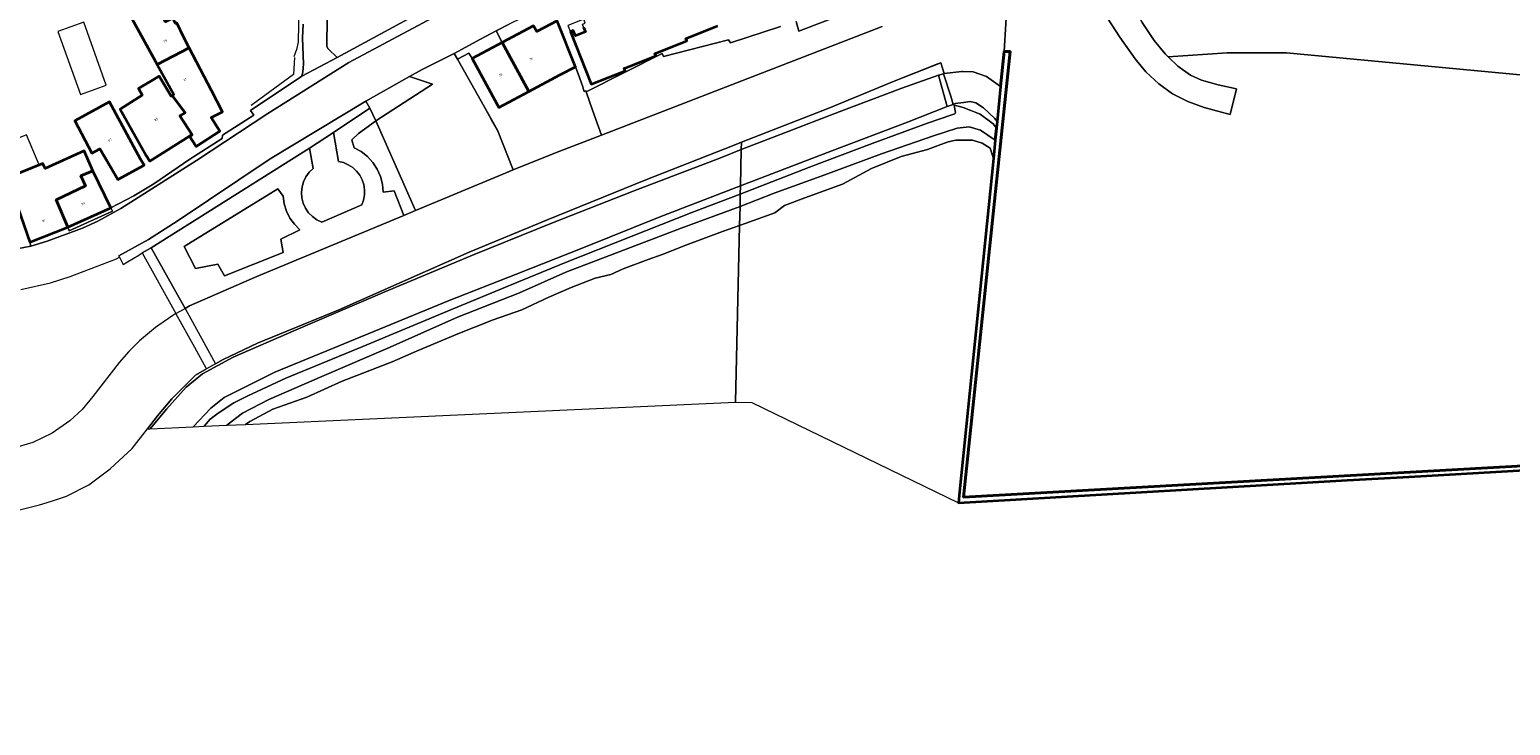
# Model space of a CAD drawing. Header units: metres. Extents: x 110065 to 112666, y 425872 to 427362.
# Tile 34 of 104: x 111179 to 111413, y 426224 to 426334. Entities that reach past the tile are written whole.
import ezdxf

# ---------------------------------------------------------------- set-up
doc = ezdxf.new("R2010")
doc.units = ezdxf.units.M
doc.linetypes.add('IE-TERREINAFSCHEIDING', pattern=[10, 8, -2])
for name, color, linetype, lineweight in [('B-WE-GK-KADEMUUR-G', 150, 'Continuous', 35), ('B-WE-GK-KADEMUUR-GV', 150, 'Continuous', 35), ('B-WE-GR-GRAS-GV', 60, 'Continuous', 13), ('B-WE-GR-HAAG-G', 90, 'GR-HAAG1', 13), ('B-WE-IE-TERREINAFSCHEIDING-G', 210, 'IE-TERREINAFSCHEIDING', 18), ('B-WE-IE-TERREINAFSCHEIDING_KUNSTMATIG_MUUR-G', 90, 'IE-TERREINAFSCHEIDING-KUNSTMATIG-DICHT', 18), ('B-WE-OG-BEBOUWING-GV', 7, 'Continuous', 35), ('B-WE-OG-BEBOUWING-T18', 10, 'Continuous', 18), ('B-WE-OG-BEBOUWING_LUIFEL-GV', 7, 'Continuous', 18), ('B-WE-OG-BEBOUWING_OVERIG-GV', 7, 'Continuous', 18), ('B-WE-OG-TERREIN_ERF-GV', 7, 'Continuous', 18), ('B-WE-OG-WATER-GV', 130, 'Continuous', 18), ('B-WE-VH-ONVERHARD-GV', 252, 'Continuous', 18), ('B-WE-VH-VERHARDING_ASFALT-GV', 252, 'Continuous', 18), ('B-WE-VH-VERHARDING_BETONSTRAATSTEEN-GV', 252, 'Continuous', 18), ('B-WE-VH-VERHARDING_GESLOTEN-GV', 7, 'Continuous', 18), ('B-WE-VH-VERHARDING_OPEN-GV', 252, 'Continuous', 18), ('B-WE-VH-VERHARDING_STRAATBAKSTEEN-GV', 252, 'Continuous', 18)]:
    doc.layers.add(name, color=color, linetype=linetype, lineweight=lineweight)
doc.styles.add('NLCS-ISO-M200-T18', font='NLCS-ISO.ttf')
doc.linetypes.add('GR-HAAG1', pattern='A,6,[176,NLCS.SHX,S=0.125,R=0,X=0,Y=0],-2', length=8)
doc.linetypes.add('IE-TERREINAFSCHEIDING-KUNSTMATIG-DICHT', pattern='A,8,-1,[82,NLCS.SHX,S=0.75,R=90,X=0,Y=0],-1', length=10)

msp = doc.modelspace()

# ---------------------------------------------------------------- linework, layer by layer
at = {"layer": 'B-WE-GK-KADEMUUR-G', "flags": 128}
for points in [[(111333.391, 426330.832), (111334.354, 426330.807), (111326.965, 426260.359), (111445.654, 426266.996), (111446.204, 426249.574), (111516.219, 426251.956), (111516.987, 426231.547), (111521.299, 426230.839), (111520.632, 426250.199), (111521.314, 426250.199), (111522.036, 426230.723), (111557.51, 426224.302)], [(111332.826, 426325.282), (111333.391, 426330.832)], [(111332.826, 426325.282), (111332.265, 426319.77)], [(111332.265, 426319.77), (111332.159, 426318.726)], [(111331.964, 426316.814), (111332.159, 426318.726)], [(111331.964, 426316.814), (111331.666, 426313.889)]]:
    msp.add_lwpolyline(points, dxfattribs=at)
at = {"layer": 'B-WE-GK-KADEMUUR-GV', "flags": 128}
msp.add_lwpolyline([(111445.654, 426266.996), (111326.965, 426260.359), (111334.354, 426330.807), (111333.391, 426330.832), (111332.826, 426325.282), (111332.265, 426319.77), (111332.159, 426318.726), (111331.964, 426316.814), (111331.666, 426313.889), (111326.303, 426261.21), (111326.128, 426259.492), (111329.808, 426259.704), (111387.675, 426263.038), (111397.484, 426263.603), (111397.484, 426263.603), (111397.484, 426263.603), (111444.964, 426266.339)], dxfattribs=at)
at = {"layer": 'B-WE-GR-GRAS-GV', "flags": 128}
for points in [[(111419.979, 426345.732), (111403.605, 426349.536), (111383.433, 426349.369), (111368.005, 426350.7), (111348.583, 426352.375), (111348.583, 426352.375), (111348.583, 426352.375), (111348.495, 426352.506), (111348.253, 426352.255), (111345.667, 426349.57), (111351.383, 426341.317), (111353.23, 426338.561), (111355.211, 426335.426), (111357.096, 426332.574), (111358.844, 426330.447), (111359.337, 426329.974), (111368.678, 426330.635), (111378.058, 426330.631), (111426.234, 426326.101)], [(111314.087, 426334.777), (111269.679, 426317.603), (111262.397, 426314.787), (111255.713, 426312.102), (111253.397, 426311.171), (111240.241, 426305.698), (111238.364, 426304.917), (111215.137, 426295.243), (111204.476, 426290.603), (111203.76, 426290.196), (111203.76, 426290.196), (111203.76, 426290.196), (111206.74, 426284.83), (111208.59, 426281.47), (111209.777, 426282.154), (111215.247, 426284.698), (111227.98, 426289.959), (111248.741, 426299.081), (111261.25, 426304.281), (111276.673, 426310.525), (111290.635, 426316.013), (111291.817, 426316.475), (111305.659, 426321.883), (111315.982, 426326.135), (111322.86, 426328.859), (111323.347, 426329.052), (111323.357, 426329.019), (111323.885, 426327.33), (111326.659, 426327.678), (111326.828, 426327.671), (111328.458, 426327.604), (111330.585, 426326.847), (111332.826, 426325.282), (111333.391, 426330.832), (111333.895, 426339.732)], [(111312.574, 426338.521), (111300.89, 426334.032), (111300.489, 426335.586)], [(111297.999, 426334.76), (111290.079, 426332.213), (111289.743, 426332.649), (111279.455, 426330.009), (111279.274, 426330.486), (111267.232, 426324.443), (111268.253, 426321.559), (111269.679, 426317.603), (111314.087, 426334.777)], [(111174.847, 426257.669), (111180.731, 426259.146), (111182.626, 426259.75), (111185.021, 426260.515), (111188.519, 426262.324), (111191.9, 426264.832), (111195.398, 426268.091), (111197.815, 426271.176), (111199.414, 426273.217), (111201.689, 426275.897), (111205.446, 426279.659), (111207.18, 426280.658), (111205.302, 426284.03), (111202.329, 426289.382), (111201.808, 426289.085), (111199.636, 426287.576), (111199.09, 426287.197), (111196.56, 426285.064), (111194.894, 426283.416), (111193.341, 426281.661), (111189.194, 426276.275), (111187.492, 426274.248), (111185.554, 426272.446), (111182.764, 426270.504), (111179.702, 426269.027), (111176.445, 426268.053)]]:
    msp.add_lwpolyline(points, dxfattribs=at)
for points in [[(111246.876, 426329.618), (111246.372, 426330.515), (111241.299, 426327.968), (111239.303, 426326.882), (111242.925, 426325.66), (111233.936, 426319.844), (111240.241, 426305.698), (111253.397, 426311.171), (111255.713, 426312.102), (111253.191, 426318.379), (111246.876, 426329.618), (111246.876, 426329.618)], [(111323.885, 426327.33), (111323.357, 426329.019), (111315.982, 426326.135), (111305.659, 426321.883), (111291.817, 426316.475), (111291.79, 426315.314), (111296.014, 426316.97), (111307.269, 426321.286), (111317.202, 426325.018), (111322.973, 426327.064), (111323.788, 426327.318), (111323.885, 426327.33), (111323.885, 426327.33)], [(111322.86, 426328.859), (111315.982, 426326.135), (111323.357, 426329.019), (111323.347, 426329.052), (111322.86, 426328.859), (111322.86, 426328.859)], [(111242.925, 426325.66), (111239.303, 426326.882), (111232.375, 426322.994), (111233.027, 426321.884), (111233.936, 426319.844), (111242.925, 426325.66), (111242.925, 426325.66)], [(111234.992, 426309.859), (111234.684, 426311.081), (111234.18, 426312.235), (111233.493, 426313.291), (111232.641, 426314.219), (111231.648, 426314.994), (111230.541, 426315.595), (111230.142, 426316.865), (111231.195, 426317.881), (111233.897, 426319.818), (111233.936, 426319.844), (111233.027, 426321.884), (111227.25, 426318.037), (111228.048, 426313.452), (111228.847, 426313.258), (111229.602, 426312.933), (111230.293, 426312.486), (111230.899, 426311.93), (111231.403, 426311.281), (111231.792, 426310.556), (111232.055, 426309.777), (111232.183, 426308.965), (111232.174, 426308.142), (111232.028, 426307.333), (111231.748, 426306.56), (111225.399, 426303.837), (111224.621, 426304.215), (111223.92, 426304.722), (111223.317, 426305.342), (111222.831, 426306.058), (111222.476, 426306.847), (111222.264, 426307.685), (111222.199, 426308.548), (111222.285, 426309.409), (111222.519, 426310.242), (111222.893, 426311.021), (111223.397, 426311.725), (111224.015, 426312.33), (111223.455, 426315.566), (111198.426, 426299.797), (111203.76, 426290.196), (111204.476, 426290.603), (111215.137, 426295.243), (111238.364, 426304.917), (111236.876, 426308.791), (111235.094, 426308.604), (111234.992, 426309.859), (111234.992, 426309.859)], [(111240.241, 426305.698), (111233.936, 426319.844), (111233.897, 426319.818), (111231.195, 426317.881), (111230.142, 426316.865), (111230.541, 426315.595), (111231.648, 426314.994), (111232.641, 426314.219), (111233.493, 426313.291), (111234.18, 426312.235), (111234.684, 426311.081), (111234.992, 426309.859), (111235.094, 426308.604), (111236.876, 426308.791), (111238.364, 426304.917), (111240.241, 426305.698), (111240.241, 426305.698)], [(111197.815, 426271.176), (111198.258, 426271.196), (111200.845, 426274.298), (111203.966, 426277.752), (111206.512, 426279.846), (111211.37, 426282.53), (111221.325, 426286.821), (111235.398, 426292.824), (111249.5, 426298.732), (111261.917, 426303.753), (111274.688, 426308.766), (111288.638, 426314.079), (111291.79, 426315.314), (111291.817, 426316.475), (111290.635, 426316.013), (111276.673, 426310.525), (111261.25, 426304.281), (111248.741, 426299.081), (111227.98, 426289.959), (111215.247, 426284.698), (111209.777, 426282.154), (111208.59, 426281.47), (111207.18, 426280.658), (111205.446, 426279.659), (111201.689, 426275.897), (111199.414, 426273.217), (111197.815, 426271.176), (111197.815, 426271.176)], [(111219.304, 426307.955), (111218.445, 426309.098), (111203.628, 426299.999), (111205.417, 426296.5), (111208.979, 426297.187), (111209.997, 426295.368), (111219.312, 426299.063), (111218.922, 426301.148), (111221.912, 426302.632), (111221.065, 426303.504), (111220.366, 426304.498), (111219.831, 426305.59), (111219.474, 426306.751), (111219.304, 426307.955), (111219.304, 426307.955)], [(111219.304, 426307.955), (111219.474, 426306.751), (111219.831, 426305.59), (111220.366, 426304.498), (111221.065, 426303.504), (111221.912, 426302.632), (111218.922, 426301.148), (111219.312, 426299.063), (111209.997, 426295.368), (111208.979, 426297.187), (111205.417, 426296.5), (111203.628, 426299.999), (111218.445, 426309.098), (111219.304, 426307.955), (111219.304, 426307.955)]]:
    msp.add_lwpolyline(points, close=True, dxfattribs=at)
at = {"layer": 'B-WE-GR-HAAG-G', "flags": 128}
msp.add_lwpolyline([(111221.081, 426329.857), (111220.93, 426327.199), (111214.214, 426322.292)], dxfattribs=at)
at = {"layer": 'B-WE-IE-TERREINAFSCHEIDING-G', "flags": 128}
msp.add_lwpolyline([(111221.765, 426337.872), (111221.657, 426332.287), (111221.421, 426331.156), (111220.921, 426329.84), (111221.081, 426329.857)], dxfattribs=at)
at = {"layer": 'B-WE-IE-TERREINAFSCHEIDING_KUNSTMATIG_MUUR-G', "flags": 128}
msp.add_lwpolyline([(111253.191, 426318.379), (111252.254, 426320.047), (111251.074, 426322.146), (111246.876, 426329.618), (111246.372, 426330.515)], dxfattribs=at)
at = {"layer": 'B-WE-OG-BEBOUWING-GV', "flags": 128}
for points in [[(111200.688, 426335.508), (111199.421, 426337.993), (111195.413, 426335.918), (111199.358, 426328.783), (111204.425, 426331.414), (111203.579, 426333.044), (111202.459, 426335.368), (111202.241, 426335.256), (111201.819, 426336.095), (111200.688, 426335.508), (111200.688, 426335.508)], [(111265.559, 426328.416), (111262.669, 426335.671), (111259.411, 426333.972), (111258.913, 426334.903), (111253.949, 426332.255), (111258.166, 426324.514), (111263.068, 426327.137), (111265.559, 426328.416), (111265.559, 426328.416)], [(111204.425, 426331.414), (111199.358, 426328.783), (111201.985, 426324.032), (111201.73, 426323.874), (111203.782, 426321.115), (111202.966, 426320.642), (111204.87, 426317.662), (111204.481, 426317.417), (111205.546, 426315.808), (111209.283, 426318.239), (111207.91, 426320.396), (111209.671, 426321.31), (111207.944, 426324.636), (111204.425, 426331.414), (111204.425, 426331.414)], [(111258.166, 426324.514), (111253.949, 426332.255), (111249.2, 426329.721), (111253.426, 426321.978), (111258.166, 426324.514), (111258.166, 426324.514)], [(111201.555, 426323.766), (111199.686, 426326.935), (111196.379, 426324.954), (111196.985, 426323.92), (111193.479, 426321.727), (111197.64, 426314.373), (111198.208, 426313.47), (111204.481, 426317.417), (111204.87, 426317.662), (111202.966, 426320.642), (111203.782, 426321.115), (111201.73, 426323.874), (111201.555, 426323.766), (111201.555, 426323.766)], [(111196.725, 426313.797), (111191.824, 426322.853), (111186.351, 426319.848), (111189.001, 426314.733), (111190.294, 426315.457), (111191.26, 426313.765), (111193.147, 426310.573), (111197.306, 426312.837), (111196.725, 426313.797), (111196.725, 426313.797)], [(111189.179, 426311.979), (111187.817, 426315.117), (111181.612, 426312.328), (111181.251, 426313.133), (111176.223, 426311.07), (111177.073, 426308.999), (111176.407, 426308.726), (111179.193, 426300.7), (111185.236, 426303.048), (111183.377, 426307.401), (111188.004, 426309.598), (111187.289, 426311.19), (111189.179, 426311.979), (111189.179, 426311.979)], [(111192.007, 426306.121), (111189.179, 426311.979), (111187.289, 426311.19), (111188.004, 426309.598), (111183.377, 426307.401), (111185.236, 426303.048), (111192.007, 426306.121), (111192.007, 426306.121)]]:
    msp.add_lwpolyline(points, close=True, dxfattribs=at)
msp.add_lwpolyline([(111266.831, 426334.696), (111267.131, 426333.937), (111265.531, 426333.305), (111265.204, 426334.133), (111264.739, 426333.949), (111268.012, 426325.662), (111273.406, 426327.793), (111273.259, 426328.165), (111273.352, 426328.201), (111273.352, 426328.201), (111273.352, 426328.201), (111278.272, 426330.145), (111278.126, 426330.517), (111278.246, 426330.564), (111283.157, 426332.504), (111283.01, 426332.876), (111283.141, 426332.927), (111288.033, 426334.859)], dxfattribs=at)
at = {"layer": 'B-WE-OG-BEBOUWING_LUIFEL-GV', "flags": 128}
msp.add_lwpolyline([(111176.223, 426311.07), (111180.661, 426312.89), (111178.702, 426317.664), (111174.265, 426315.843), (111176.223, 426311.07), (111176.223, 426311.07)], close=True, dxfattribs=at)
at = {"layer": 'B-WE-OG-BEBOUWING_OVERIG-GV', "flags": 128}
for points in [[(111264.739, 426333.949), (111265.204, 426334.133), (111265.531, 426333.305), (111267.131, 426333.937), (111266.831, 426334.696), (111266.657, 426335.137), (111267.094, 426335.309), (111266.851, 426335.923), (111264.349, 426334.935), (111264.739, 426333.949), (111264.739, 426333.949)], [(111191.303, 426325.503), (111187.757, 426335.451), (111183.66, 426333.991), (111187.205, 426324.043), (111191.303, 426325.503), (111191.303, 426325.503)]]:
    msp.add_lwpolyline(points, close=True, dxfattribs=at)
at = {"layer": 'B-WE-OG-TERREIN_ERF-GV', "flags": 128}
for points in [[(111226.273, 426336.188), (111226.189, 426331.608), (111226.405, 426331.238), (111227.86, 426329.887), (111246.022, 426339.768)], [(111300.489, 426335.586), (111300.89, 426334.032), (111312.574, 426338.521)], [(111202.459, 426335.368), (111203.579, 426333.044), (111204.425, 426331.414), (111207.944, 426324.636), (111209.671, 426321.31), (111207.91, 426320.396), (111209.283, 426318.239), (111205.546, 426315.808), (111204.481, 426317.417), (111204.481, 426317.417), (111204.481, 426317.417), (111198.208, 426313.47), (111197.64, 426314.373), (111193.479, 426321.727), (111196.985, 426323.92), (111196.379, 426324.954), (111199.686, 426326.935), (111201.555, 426323.766), (111201.73, 426323.874), (111201.985, 426324.032), (111199.358, 426328.783), (111195.413, 426335.918)], [(111176.223, 426311.07), (111181.251, 426313.133), (111181.612, 426312.328), (111187.817, 426315.117), (111189.179, 426311.979), (111192.007, 426306.121), (111195.681, 426308.029), (111198.835, 426309.93), (111204.523, 426313.794), (111209.658, 426317.07), (111209.701, 426317.584), (111214.636, 426320.746), (111214.1, 426321.516), (111222.228, 426326.923), (111222.422, 426327.593), (111222.498, 426328.798), (111222.377, 426333.003), (111222.451, 426335.167)], [(111262.669, 426335.671), (111265.559, 426328.416), (111265.975, 426327.294), (111266.688, 426325.214), (111266.808, 426324.822), (111266.934, 426324.497), (111267.16, 426324.59), (111267.232, 426324.443), (111279.274, 426330.486), (111279.455, 426330.009), (111289.743, 426332.649), (111290.079, 426332.213), (111297.999, 426334.76)], [(111288.033, 426334.859), (111283.141, 426332.927), (111283.01, 426332.876), (111283.157, 426332.504), (111278.246, 426330.564), (111278.126, 426330.517), (111278.272, 426330.145), (111273.352, 426328.201), (111273.352, 426328.201), (111273.352, 426328.201), (111273.259, 426328.165), (111273.406, 426327.793), (111268.012, 426325.662), (111264.739, 426333.949), (111265.204, 426334.133), (111265.531, 426333.305), (111267.131, 426333.937), (111266.831, 426334.696)], [(111173.754, 426299.024), (111179.383, 426300.062), (111179.193, 426300.7), (111176.407, 426308.726)]]:
    msp.add_lwpolyline(points, dxfattribs=at)
for points in [[(111262.155, 426336.407), (111261.354, 426338.18), (111255.037, 426335.137), (111253.014, 426334.087), (111253.949, 426332.255), (111258.913, 426334.903), (111259.411, 426333.972), (111262.669, 426335.671), (111262.307, 426336.47), (111262.155, 426336.407), (111262.155, 426336.407)], [(111253.949, 426332.255), (111253.014, 426334.087), (111250.504, 426332.785), (111246.372, 426330.515), (111246.876, 426329.618), (111248.686, 426330.58), (111249.2, 426329.721), (111253.949, 426332.255), (111253.949, 426332.255)], [(111249.2, 426329.721), (111248.686, 426330.58), (111246.876, 426329.618), (111253.191, 426318.379), (111255.713, 426312.102), (111262.397, 426314.787), (111269.679, 426317.603), (111268.253, 426321.559), (111267.232, 426324.443), (111267.16, 426324.59), (111266.934, 426324.497), (111266.808, 426324.822), (111266.688, 426325.214), (111265.975, 426327.294), (111265.559, 426328.416), (111263.068, 426327.137), (111258.166, 426324.514), (111253.426, 426321.978), (111249.2, 426329.721), (111249.2, 426329.721)], [(111196.725, 426313.797), (111197.306, 426312.837), (111193.147, 426310.573), (111191.26, 426313.765), (111190.294, 426315.457), (111189.001, 426314.733), (111186.351, 426319.848), (111191.824, 426322.853), (111196.725, 426313.797), (111196.725, 426313.797)], [(111192.264, 426305.588), (111192.007, 426306.121), (111185.236, 426303.048), (111185.433, 426302.499), (111192.264, 426305.588), (111192.264, 426305.588)]]:
    msp.add_lwpolyline(points, close=True, dxfattribs=at)
at = {"layer": 'B-WE-OG-WATER-GV', "flags": 128}
for points in [[(111326.128, 426259.492), (111326.303, 426261.21), (111331.666, 426313.889), (111331.191, 426315.543), (111329.891, 426316.315), (111328.353, 426316.816), (111325.747, 426316.792), (111324.541, 426316.53), (111322.937, 426315.991), (111321.262, 426315.318), (111317.064, 426314.22), (111312.404, 426312.354), (111307.773, 426309.852), (111301.853, 426307.684), (111298.637, 426306.463), (111297.069, 426305.337), (111292.403, 426303.633), (111291.517, 426303.321), (111290.88, 426275.38), (111293.465, 426275.317), (111326.128, 426259.492), (111326.128, 426259.492)], [(111290.88, 426275.38), (111291.517, 426303.321), (111288.825, 426302.372), (111282.989, 426300.223), (111279.431, 426298.781), (111277.049, 426297.929), (111273.1, 426296.467), (111271.133, 426295.582), (111268.676, 426294.968), (111264.874, 426293.516), (111261.338, 426292.006), (111257.044, 426290.001), (111252.506, 426288.39), (111246.935, 426286.183), (111240.393, 426283.444), (111236.555, 426281.778), (111228.603, 426278.715), (111223.045, 426276.185), (111217.671, 426274.261), (111214.019, 426272.339), (111213.336, 426271.877), (111290.88, 426275.38), (111290.88, 426275.38)]]:
    msp.add_lwpolyline(points, close=True, dxfattribs=at)
at = {"layer": 'B-WE-VH-ONVERHARD-GV', "flags": 128}
for points in [[(111333.895, 426339.732), (111333.391, 426330.832), (111334.354, 426330.807), (111326.965, 426260.359), (111445.654, 426266.996)], [(111426.234, 426326.101), (111378.058, 426330.631), (111368.678, 426330.635), (111359.337, 426329.974), (111360.866, 426328.506), (111362.854, 426327.073), (111364.6, 426326.3), (111367.261, 426325.556), (111370.143, 426324.906), (111369.157, 426320.854), (111365.042, 426321.984), (111362.46, 426322.907), (111359.997, 426324.124), (111357.848, 426325.694), (111355.814, 426327.635), (111354.327, 426329.399), (111354.088, 426329.683), (111351.703, 426333.081), (111348.474, 426338.041)]]:
    msp.add_lwpolyline(points, dxfattribs=at)
at = {"layer": 'B-WE-VH-VERHARDING_ASFALT-GV', "flags": 128}
for points in [[(111246.778, 426338.196), (111229.708, 426329.081), (111216.871, 426321.014), (111205.561, 426313.572), (111193.605, 426305.984), (111189.989, 426304.029), (111187.543, 426302.895), (111181.924, 426300.861), (111179.383, 426300.062), (111173.754, 426299.024)], [(111177.808, 426293.176), (111182.451, 426294.265), (111185.589, 426295.281), (111189.605, 426296.764), (111192.914, 426298.035), (111193.379, 426298.288), (111193.379, 426298.288), (111193.379, 426298.288), (111193.266, 426298.499), (111197.977, 426301.091), (111202.5, 426304.005), (111217.225, 426313.834), (111232.375, 426322.994), (111239.303, 426326.882), (111241.299, 426327.968), (111246.372, 426330.515), (111250.504, 426332.785), (111253.014, 426334.087), (111255.037, 426335.137)]]:
    msp.add_lwpolyline(points, dxfattribs=at)
at = {"layer": 'B-WE-VH-VERHARDING_BETONSTRAATSTEEN-GV', "flags": 128}
msp.add_lwpolyline([(111222.451, 426335.167), (111222.377, 426333.003), (111222.498, 426328.798), (111222.422, 426327.593), (111222.228, 426326.923), (111227.86, 426329.887), (111226.405, 426331.238), (111226.189, 426331.608), (111226.273, 426336.188)], dxfattribs=at)
at = {"layer": 'B-WE-VH-VERHARDING_GESLOTEN-GV', "flags": 128}
msp.add_lwpolyline([(111325.321, 426322.465), (111324.918, 426323.741), (111323.788, 426327.318), (111322.973, 426327.064), (111324, 426323.46), (111324.382, 426322.12), (111325.321, 426322.465), (111325.321, 426322.465)], close=True, dxfattribs=at)
at = {"layer": 'B-WE-VH-VERHARDING_OPEN-GV', "flags": 128}
for points in [[(111246.022, 426339.768), (111227.86, 426329.887), (111222.228, 426326.923), (111214.1, 426321.516), (111214.636, 426320.746), (111209.701, 426317.584), (111209.658, 426317.07), (111204.523, 426313.794), (111198.835, 426309.93), (111195.681, 426308.029), (111192.007, 426306.121), (111192.264, 426305.588), (111185.433, 426302.499), (111185.236, 426303.048), (111179.193, 426300.7), (111179.193, 426300.7), (111179.193, 426300.7), (111179.383, 426300.062), (111181.924, 426300.861), (111187.543, 426302.895), (111189.989, 426304.029), (111193.605, 426305.984), (111205.561, 426313.572), (111216.871, 426321.014), (111229.708, 426329.081), (111246.778, 426338.196)], [(111348.474, 426338.041), (111351.703, 426333.081), (111354.088, 426329.683), (111354.327, 426329.399), (111355.814, 426327.635), (111357.848, 426325.694), (111359.997, 426324.124), (111362.46, 426322.907), (111365.042, 426321.984), (111369.157, 426320.854), (111370.143, 426324.906), (111367.261, 426325.556), (111364.6, 426326.3), (111362.854, 426327.073), (111360.866, 426328.506), (111359.337, 426329.974), (111358.844, 426330.447), (111357.096, 426332.574), (111355.211, 426335.426)]]:
    msp.add_lwpolyline(points, dxfattribs=at)
for points in [[(111324.382, 426322.12), (111324, 426323.46), (111322.973, 426327.064), (111317.202, 426325.018), (111307.269, 426321.286), (111296.014, 426316.97), (111291.79, 426315.314), (111291.659, 426309.572), (111306.085, 426315.132), (111318.07, 426319.672), (111324.382, 426322.12), (111324.382, 426322.12)], [(111325.321, 426322.465), (111325.643, 426322.581), (111326.919, 426322.784), (111327.992, 426322.921), (111328.878, 426322.7), (111330.1, 426321.941), (111331.844, 426320.292), (111332.265, 426319.77), (111332.826, 426325.282), (111330.585, 426326.847), (111328.458, 426327.604), (111326.828, 426327.671), (111326.659, 426327.678), (111323.885, 426327.33), (111323.788, 426327.318), (111324.918, 426323.741), (111325.321, 426322.465), (111325.321, 426322.465)], [(111331.964, 426316.814), (111332.159, 426318.726), (111331.649, 426319.39), (111329.607, 426320.893), (111326.897, 426321.952), (111325.518, 426322.332), (111325.443, 426322.263), (111325.696, 426321.204), (111325.595, 426320.978), (111325.098, 426320.798), (111321.223, 426319.502), (111312.49, 426316.308), (111302.597, 426312.521), (111291.63, 426308.289), (111291.585, 426306.298), (111296.964, 426308.436), (111305.022, 426311.349), (111313.967, 426314.655), (111322.194, 426317.51), (111325.919, 426318.683), (111327.834, 426318.93), (111329.621, 426318.373), (111331.964, 426316.814), (111331.964, 426316.814)], [(111332.159, 426318.726), (111332.265, 426319.77), (111331.844, 426320.292), (111330.1, 426321.941), (111328.878, 426322.7), (111327.992, 426322.921), (111326.919, 426322.784), (111325.643, 426322.581), (111325.321, 426322.465), (111324.382, 426322.12), (111318.07, 426319.672), (111306.085, 426315.132), (111291.659, 426309.572), (111291.63, 426308.289), (111302.597, 426312.521), (111312.49, 426316.308), (111321.223, 426319.502), (111325.098, 426320.798), (111325.595, 426320.978), (111325.696, 426321.204), (111325.443, 426322.263), (111325.518, 426322.332), (111326.897, 426321.952), (111329.607, 426320.893), (111331.649, 426319.39), (111332.159, 426318.726), (111332.159, 426318.726)], [(111331.666, 426313.889), (111331.964, 426316.814), (111329.621, 426318.373), (111327.834, 426318.93), (111325.919, 426318.683), (111322.194, 426317.51), (111313.967, 426314.655), (111305.022, 426311.349), (111296.964, 426308.436), (111291.585, 426306.298), (111291.517, 426303.321), (111292.403, 426303.633), (111297.069, 426305.337), (111298.637, 426306.463), (111301.853, 426307.684), (111307.773, 426309.852), (111312.404, 426312.354), (111317.064, 426314.22), (111321.262, 426315.318), (111322.937, 426315.991), (111324.541, 426316.53), (111325.747, 426316.792), (111328.353, 426316.816), (111329.891, 426316.315), (111331.191, 426315.543), (111331.666, 426313.889), (111331.666, 426313.889)], [(111291.659, 426309.572), (111291.79, 426315.314), (111288.638, 426314.079), (111274.688, 426308.766), (111261.917, 426303.753), (111249.5, 426298.732), (111235.398, 426292.824), (111221.325, 426286.821), (111211.37, 426282.53), (111206.512, 426279.846), (111203.966, 426277.752), (111200.845, 426274.298), (111198.258, 426271.196), (111205.048, 426271.503), (111207.865, 426274.431), (111209.945, 426276.145), (111217.953, 426280.15), (111227.097, 426283.887), (111237.208, 426288.017), (111245.582, 426291.467), (111256.046, 426295.584), (111266.857, 426299.857), (111278.769, 426304.65), (111291.659, 426309.572), (111291.659, 426309.572)], [(111291.63, 426308.289), (111291.659, 426309.572), (111278.769, 426304.65), (111266.857, 426299.857), (111256.046, 426295.584), (111245.582, 426291.467), (111237.208, 426288.017), (111227.097, 426283.887), (111217.953, 426280.15), (111209.945, 426276.145), (111207.865, 426274.431), (111205.048, 426271.503), (111206.815, 426271.582), (111207.76, 426272.703), (111208.994, 426273.643), (111211.471, 426275.295), (111213.726, 426276.393), (111219.731, 426279.17), (111231.886, 426284.204), (111245.934, 426290.04), (111255.396, 426293.96), (111263.951, 426297.458), (111274.333, 426301.572), (111283.951, 426305.354), (111291.63, 426308.289), (111291.63, 426308.289)], [(111291.585, 426306.298), (111291.63, 426308.289), (111283.951, 426305.354), (111274.333, 426301.572), (111263.951, 426297.458), (111255.396, 426293.96), (111245.934, 426290.04), (111231.886, 426284.204), (111219.731, 426279.17), (111213.726, 426276.393), (111211.471, 426275.295), (111208.994, 426273.643), (111207.76, 426272.703), (111206.815, 426271.582), (111210.355, 426271.742), (111212.875, 426273.639), (111217.017, 426275.801), (111225.419, 426279.427), (111236.201, 426284.087), (111246.903, 426288.804), (111256.698, 426292.688), (111264.032, 426295.926), (111274.253, 426299.839), (111282.286, 426302.901), (111291.585, 426306.298), (111291.585, 426306.298)], [(111291.517, 426303.321), (111291.585, 426306.298), (111282.286, 426302.901), (111274.253, 426299.839), (111264.032, 426295.926), (111256.698, 426292.688), (111246.903, 426288.804), (111236.201, 426284.087), (111225.419, 426279.427), (111217.017, 426275.801), (111212.875, 426273.639), (111210.355, 426271.742), (111213.336, 426271.877), (111214.019, 426272.339), (111217.671, 426274.261), (111223.045, 426276.185), (111228.603, 426278.715), (111236.555, 426281.778), (111240.393, 426283.444), (111246.935, 426286.183), (111252.506, 426288.39), (111257.044, 426290.001), (111261.338, 426292.006), (111264.874, 426293.516), (111268.676, 426294.968), (111271.133, 426295.582), (111273.1, 426296.467), (111277.049, 426297.929), (111279.431, 426298.781), (111282.989, 426300.223), (111288.825, 426302.372), (111291.517, 426303.321), (111291.517, 426303.321)]]:
    msp.add_lwpolyline(points, close=True, dxfattribs=at)
at = {"layer": 'B-WE-VH-VERHARDING_STRAATBAKSTEEN-GV', "flags": 128}
for points in [[(111233.027, 426321.884), (111232.375, 426322.994), (111217.225, 426313.834), (111202.5, 426304.005), (111197.977, 426301.091), (111193.266, 426298.499), (111193.379, 426298.288), (111193.978, 426297.165), (111194.646, 426297.57), (111196.438, 426298.655), (111196.999, 426298.977), (111198.426, 426299.797), (111223.455, 426315.566), (111227.25, 426318.037), (111233.027, 426321.884), (111233.027, 426321.884)], [(111228.048, 426313.452), (111227.25, 426318.037), (111223.455, 426315.566), (111224.015, 426312.33), (111223.397, 426311.725), (111222.893, 426311.021), (111222.519, 426310.242), (111222.285, 426309.409), (111222.199, 426308.548), (111222.264, 426307.685), (111222.476, 426306.847), (111222.831, 426306.058), (111223.317, 426305.342), (111223.92, 426304.722), (111224.621, 426304.215), (111225.399, 426303.837), (111231.748, 426306.56), (111232.028, 426307.333), (111232.174, 426308.142), (111232.183, 426308.965), (111232.055, 426309.777), (111231.792, 426310.556), (111231.403, 426311.281), (111230.899, 426311.93), (111230.293, 426312.486), (111229.602, 426312.933), (111228.847, 426313.258), (111228.048, 426313.452), (111228.048, 426313.452)], [(111203.76, 426290.196), (111198.426, 426299.797), (111196.999, 426298.977), (111202.329, 426289.382), (111203.76, 426290.196), (111203.76, 426290.196)]]:
    msp.add_lwpolyline(points, close=True, dxfattribs=at)

# ---------------------------------------------------------------- texts
at = {"layer": 'B-WE-OG-BEBOUWING-T18', "char_height": 0.36, "attachment_point": 5, "style": 'NLCS-ISO-M200-T18'}
for s, insert, rotation in [('79', (111200.621, 426332.459), 28), ('36', (111258.535, 426329.708), 28), ('81', (111203.762, 426326.376), 27), ('38', (111253.685, 426327.118), 28), ('85', (111199.194, 426320.079), 32), ('87', (111191.879, 426316.82), 29), ('89', (111187.648, 426306.762), 25), ('91', (111181.369, 426304.061), 21)]:
    msp.add_mtext(s, dxfattribs=dict(at, insert=insert, rotation=rotation))

doc.saveas('drawing.dxf')
